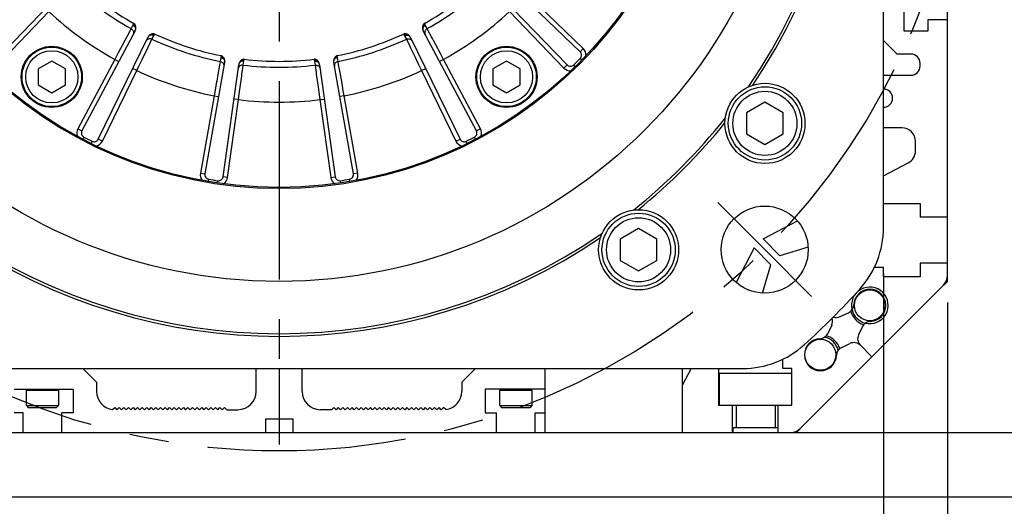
# Model space of a CAD drawing. Header units: millimetres. Extents: x 0 to 420, y 0 to 297.
# Tile 41 of 52: x 319 to 362, y 147 to 168. Entities that reach past the tile are written whole.
import ezdxf
from ezdxf.enums import TextEntityAlignment as Align

# ---------------------------------------------------------------- set-up
doc = ezdxf.new("R2010")
doc.units = ezdxf.units.MM
doc.header["$LTSCALE"] = 23.1
doc.linetypes.add('CENTER', pattern=[0.6, 0.375, -0.075, 0.075, -0.075])
doc.layers.get('0').update_dxf_attribs({"linetype": 'CONTINUOUS'})
for name, color, linetype in [('AXIS', 7, 'CONTINUOUS'), ('COMPONENTS', 7, 'CONTINUOUS'), ('DIMENSION', 7, 'CONTINUOUS')]:
    doc.layers.add(name, color=color, linetype=linetype)
doc.styles.get("Standard").update_dxf_attribs({"font": 'arial.ttf'})
doc.styles.add('TEXTSTYLE_4', font='gdt')
doc.dimstyles.new('DIMSTYLE_13', dxfattribs={"dimtxt": 3, "dimasz": 3, "dimexe": 0.18, "dimexo": 0.0625, "dimgap": 0.09, "dimtad": 1, "dimdec": 3, "dimlfac": 5, "dimdsep": 46, "dimtxsty": 'STANDARD', "dimblk": '_FILLED', "dimblk1": '_FILLED', "dimblk2": '_FILLED', "dimcen": 0.09, "dimadec": 0, "dimazin": 0, "dimtp": 0.5, "dimtm": 0.5, "dimtfac": 1, "dimtdec": 3, "dimtofl": 0, "dimtmove": 0, "dimatfit": 3, "dimldrblk": '_FILLED', "dimfxl": 1, "dimtolj": 1, "dimarcsym": 0})
doc.dimstyles.new('DIMSTYLE_15', dxfattribs={"dimtxt": 3, "dimasz": 3, "dimexe": 0.18, "dimexo": 0.0625, "dimgap": 0.09, "dimtad": 1, "dimdec": 1, "dimlfac": 5, "dimdsep": 46, "dimtxsty": 'STANDARD', "dimblk": '_FILLED', "dimblk1": '_FILLED', "dimblk2": '_FILLED', "dimcen": 0.09, "dimadec": 0, "dimazin": 0, "dimtp": 0.8, "dimtm": 0.8, "dimtfac": 1, "dimtdec": 1, "dimtofl": 0, "dimtmove": 0, "dimatfit": 3, "dimldrblk": '_FILLED', "dimfxl": 1, "dimtolj": 1, "dimarcsym": 0})
doc.dimstyles.new('DIMSTYLE_2', dxfattribs={"dimtxt": 3, "dimasz": 3, "dimexe": 0.18, "dimexo": 0.0625, "dimgap": 0.09, "dimtad": 1, "dimtih": 1, "dimtoh": 1, "dimlfac": 5, "dimdsep": 46, "dimtxsty": 'STANDARD', "dimblk": '_FILLED', "dimblk1": '_FILLED', "dimblk2": '_FILLED', "dimcen": 0.09, "dimadec": 0, "dimazin": 0, "dimtol": 1, "dimtp": 0.2, "dimtm": 0.2, "dimtfac": 1, "dimtofl": 0, "dimtmove": 0, "dimatfit": 3, "dimldrblk": '_FILLED', "dimfxl": 1, "dimtolj": 1, "dimarcsym": 0})
doc.dimstyles.new('DIMSTYLE_8', dxfattribs={"dimtxt": 3, "dimasz": 3, "dimexe": 0.18, "dimexo": 0.0625, "dimgap": 0.09, "dimtad": 1, "dimlfac": 5, "dimdsep": 46, "dimtxsty": 'STANDARD', "dimblk": '_FILLED', "dimblk1": '_FILLED', "dimblk2": '_FILLED', "dimcen": 0.09, "dimadec": 0, "dimazin": 0, "dimtp": 0.5, "dimtm": 0.5, "dimtfac": 1, "dimtofl": 0, "dimtmove": 0, "dimatfit": 3, "dimldrblk": '_FILLED', "dimfxl": 1, "dimtolj": 1, "dimarcsym": 0})

# ---------------------------------------------------------------- blocks, each defined once
blk = doc.blocks.new('_FILLED')
at = {"color": 0, "linetype": 'BYBLOCK'}
blk.add_solid([(0, 0), (-1, 0.2), (-1, -0.2)], dxfattribs=at)
blk = doc.blocks.new('*D1')
at = {"layer": 'DIMENSION', "color": 2, "linetype": 'CONTINUOUS'}
for p, q in [((293.804, 198.458), (268.342, 198.458)), ((303.632, 193.184), (293.804, 198.458)), ((293.804, 198.458), (293.804, 198.458))]:
    blk.add_line(p, q, dxfattribs=at)
at = {"layer": 'DIMENSION', "color": 2, "linetype": 'CONTINUOUS', "xscale": 3, "yscale": 3, "zscale": 3, "rotation": 331.7813436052}
blk.add_blockref('_FILLED', (303.632, 193.184), dxfattribs=at)
at = {"layer": 'DIMENSION', "color": 2, "linetype": 'CONTINUOUS', "style": 'TEXTSTYLE_4'}
for s, p in [('`', (285.835, 199.208)), ('n', (275.342, 199.208))]:
    blk.add_text(s, height=3, dxfattribs=at).set_placement(p, align=Align.RIGHT)
at = {"layer": 'DIMENSION', "color": 2, "linetype": 'CONTINUOUS'}
for s, p in [('300', (282.335, 199.208)), ('0.2', (291.656, 199.208))]:
    blk.add_text(s, height=3, dxfattribs=at).set_placement(p, align=Align.RIGHT)
blk = doc.blocks.new('*D2')
at = {"layer": 'DIMENSION', "color": 2, "linetype": 'CONTINUOUS'}
for p, q in [((293.804, 198.458), (268.342, 198.458)), ((303.632, 193.184), (293.804, 198.458)), ((293.804, 198.458), (293.804, 198.458))]:
    blk.add_line(p, q, dxfattribs=at)
at = {"layer": 'DIMENSION', "color": 2, "linetype": 'CONTINUOUS', "xscale": 3, "yscale": 3, "zscale": 3, "rotation": 331.7813436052}
blk.add_blockref('_FILLED', (303.632, 193.184), dxfattribs=at)
at = {"layer": 'DIMENSION', "color": 2, "linetype": 'CONTINUOUS', "style": 'TEXTSTYLE_4'}
for s, p in [('`', (285.835, 199.208)), ('n', (275.342, 199.208))]:
    blk.add_text(s, height=3, dxfattribs=at).set_placement(p, align=Align.RIGHT)
at = {"layer": 'DIMENSION', "color": 2, "linetype": 'CONTINUOUS'}
for s, p in [('300', (282.335, 199.208)), ('0.2', (291.656, 199.208))]:
    blk.add_text(s, height=3, dxfattribs=at).set_placement(p, align=Align.RIGHT)
blk = doc.blocks.new('*D15')
at = {"layer": 'DIMENSION', "color": 2, "linetype": 'CONTINUOUS'}
for p, q in [((303.667, 156.743), (303.667, 134.999)), ((356.467, 156.743), (356.467, 134.999)), ((303.667, 136.999), (330.067, 136.999)), ((356.467, 136.999), (330.067, 136.999))]:
    blk.add_line(p, q, dxfattribs=at)
at = {"layer": 'DIMENSION', "color": 2, "linetype": 'CONTINUOUS', "xscale": 3, "yscale": 3, "zscale": 3, "rotation": 180}
blk.add_blockref('_FILLED', (303.667, 136.999), dxfattribs=at)
at = {"layer": 'DIMENSION', "color": 2, "linetype": 'CONTINUOUS', "xscale": 3, "yscale": 3, "zscale": 3}
blk.add_blockref('_FILLED', (356.467, 136.999), dxfattribs=at)
at = {"layer": 'DIMENSION', "color": 2, "linetype": 'CONTINUOUS', "insert": (330.067, 140.749), "char_height": 3, "width": 11.11757, "attachment_point": 2, "line_spacing_factor": 0.9, "style": 'TEXTSTYLE_4'}
blk.add_mtext('{\\Fgdt;o}\\Farial.ttf;264', dxfattribs=at)
blk = doc.blocks.new('*D19')
at = {"layer": 'DIMENSION', "color": 2, "linetype": 'CONTINUOUS'}
for p, q in [((300.867, 155.36), (300.867, 126.999)), ((359.267, 155.471), (359.267, 126.999)), ((300.867, 128.999), (330.067, 128.999)), ((359.267, 128.999), (330.067, 128.999))]:
    blk.add_line(p, q, dxfattribs=at)
at = {"layer": 'DIMENSION', "color": 2, "linetype": 'CONTINUOUS', "xscale": 3, "yscale": 3, "zscale": 3, "rotation": 180}
blk.add_blockref('_FILLED', (300.867, 128.999), dxfattribs=at)
at = {"layer": 'DIMENSION', "color": 2, "linetype": 'CONTINUOUS', "xscale": 3, "yscale": 3, "zscale": 3}
blk.add_blockref('_FILLED', (359.267, 128.999), dxfattribs=at)
at = {"layer": 'DIMENSION', "color": 2, "linetype": 'CONTINUOUS', "insert": (330.067, 132.749), "char_height": 3, "width": 11.11757, "attachment_point": 2, "line_spacing_factor": 0.9, "style": 'TEXTSTYLE_4'}
blk.add_mtext('{\\Fgdt;o}\\Farial.ttf;292', dxfattribs=at)
blk = doc.blocks.new('*D24')
at = {"layer": 'DIMENSION', "color": 2, "linetype": 'CONTINUOUS'}
for p, q in [((354.567, 239.702), (357.857, 239.702)), ((360.877, 239.702), (388.487, 239.702)), ((386.487, 239.702), (386.487, 193.351)), ((386.487, 146.999), (386.487, 193.351)), ((370.467, 146.999), (388.487, 146.999))]:
    blk.add_line(p, q, dxfattribs=at)
at = {"layer": 'DIMENSION', "color": 2, "linetype": 'CONTINUOUS', "xscale": 3, "yscale": 3, "zscale": 3}
for p, rotation in [((386.487, 239.702), 90), ((386.487, 146.999), 270)]:
    blk.add_blockref('_FILLED', p, dxfattribs=dict(at, rotation=rotation))
at = {"layer": 'DIMENSION', "color": 2, "linetype": 'CONTINUOUS', "insert": (382.737, 193.351), "char_height": 3, "width": 13.27138, "attachment_point": 2, "rotation": 90, "line_spacing_factor": 0.9}
blk.add_mtext('(463.5)', dxfattribs=at)

msp = doc.modelspace()

# ---------------------------------------------------------------- linework, layer by layer
at = {"layer": 'AXIS', "color": 2, "linetype": 'CENTER'}
for p, q in [((330.06653, 178.99881), (330.06653, 149.28022)), ((351.27973, 157.7856), (349.22912, 159.83621)), ((351.27973, 157.7856), (353.33034, 155.73499))]:
    msp.add_line(p, q, dxfattribs=at)
msp.add_circle((330.06653, 178.99881), 30, dxfattribs=at)
at = {"layer": 'COMPONENTS', "color": 7, "linetype": 'CONTINUOUS'}
for p, q in [((359.26653, 156.39881), (359.26653, 217.79881)), ((356.46653, 158.74344), (356.46653, 199.25418)), ((357.36653, 167.31881), (357.36653, 169.99881)), ((343.21547, 166.41555), (339.66004, 169.84899)), ((317.48327, 165.84987), (320.91671, 169.40529)), ((339.21634, 169.4053), (342.64978, 165.84987)), ((359.26653, 167.81881), (358.40653, 167.81881)), ((358.40653, 167.81881), (358.40653, 167.31881)), ((323.77, 167.33226), (321.44958, 162.96817)), ((338.68347, 162.96817), (336.36305, 167.33225)), ((322.16239, 162.60498), (324.32909, 167.04738)), ((335.80396, 167.04739), (337.97067, 162.60498)), ((356.46653, 166.91881), (357.06653, 166.31881)), ((358.40653, 167.31881), (357.36653, 167.31881)), ((357.66653, 166.31881), (357.06653, 166.31881)), ((320.13296, 166.01924), (319.53296, 165.67283)), ((319.53296, 165.67283), (319.53296, 164.98001)), ((320.73296, 165.67283), (320.13296, 166.01924)), ((320.73296, 164.98001), (320.73296, 165.67283)), ((327.68334, 165.95753), (326.82506, 161.08999)), ((327.61521, 160.96484), (328.30309, 165.85936)), ((331.82996, 165.85937), (332.51784, 160.96484)), ((333.30799, 161.08999), (332.44971, 165.95752)), ((340.0001, 166.01924), (339.4001, 165.67283)), ((339.4001, 165.67283), (339.4001, 164.98001)), ((340.6001, 165.67283), (340.0001, 166.01924)), ((340.6001, 164.98001), (340.6001, 165.67283)), ((358.06653, 165.79881), (358.06653, 165.91881)), ((356.46653, 165.39881), (357.66653, 165.39881)), ((319.53296, 164.98001), (320.13296, 164.6336)), ((320.13296, 164.6336), (320.73296, 164.98001)), ((339.4001, 164.98001), (340.0001, 164.6336)), ((340.0001, 164.6336), (340.6001, 164.98001)), ((351.28835, 164.21925), (350.48835, 163.75737)), ((352.08835, 163.75737), (351.28835, 164.21925)), ((350.48835, 163.75737), (350.48835, 162.8336)), ((352.08835, 162.8336), (352.08835, 163.75737)), ((357.26653, 163.09881), (356.46653, 163.09881)), ((350.48835, 162.8336), (351.28835, 162.37172)), ((351.28835, 162.37172), (352.08835, 162.8336)), ((357.86653, 162.09881), (357.86653, 162.49881)), ((356.46653, 161.00281), (357.54478, 161.56723)), ((356.46653, 159.79881), (358.06653, 159.79881)), ((358.06653, 159.79881), (358.06653, 159.19881)), ((359.26653, 159.19881), (358.06653, 159.19881)), ((351.20853, 158.25049), (352.70864, 159.03573)), ((345.76985, 158.70075), (344.96985, 158.23887)), ((346.56985, 158.23887), (345.76985, 158.70075)), ((344.96985, 158.23887), (344.96985, 157.31511)), ((346.56985, 157.31511), (346.56985, 158.23887)), ((351.94077, 157.51881), (351.20853, 158.25049)), ((353.17506, 157.88747), (351.94077, 157.51881)), ((350.81484, 157.85681), (350.0296, 156.35669)), ((351.54653, 157.12457), (350.81484, 157.85681)), ((344.96985, 157.31511), (345.76985, 156.85322)), ((345.76985, 156.85322), (346.56985, 157.31511)), ((351.17783, 155.89014), (351.54653, 157.12457)), ((359.26653, 157.19881), (358.06653, 157.19881)), ((358.06653, 157.19881), (358.06653, 156.59881)), ((356.46653, 156.99881), (356.06653, 156.99881)), ((356.46653, 156.59881), (356.46653, 156.99881)), ((358.06653, 156.59881), (356.46653, 156.59881)), ((352.82626, 149.97454), (359.09079, 156.23907)), ((359.26653, 156.39881), (359.09879, 156.23107)), ((354.57837, 154.85917), (354.94022, 155.02791)), ((354.20616, 154.48697), (354.03743, 154.12512)), ((355.54563, 154.4225), (355.3769, 154.06065)), ((354.64284, 153.51971), (355.00469, 153.68844)), ((355.95853, 153.10681), (355.45658, 153.60876)), ((352.06653, 152.59881), (352.06653, 152.99881)), ((309.81116, 152.59881), (350.3219, 152.59881)), ((322.08653, 151.99881), (321.48653, 152.59881)), ((329.06653, 151.59881), (329.06653, 152.59881)), ((330.06653, 152.59881), (330.06653, 150.39881)), ((331.06653, 151.59881), (331.06653, 152.59881)), ((338.64653, 152.59881), (338.04653, 151.99881)), ((341.68653, 149.79881), (341.68653, 152.59881)), ((347.68653, 149.79881), (347.68653, 152.59881)), ((348.06252, 152.59881), (347.68653, 151.88051)), ((349.26653, 152.59881), (349.26653, 150.99881)), ((349.30653, 152.39881), (352.46653, 152.39881)), ((349.30653, 150.99881), (349.30653, 152.39881)), ((352.46653, 152.59881), (352.06653, 152.59881)), ((352.46653, 150.99881), (352.46653, 152.59881)), ((322.08653, 151.99881), (322.08653, 151.59881)), ((338.04653, 151.99881), (338.04653, 151.59881)), ((318.48653, 151.69881), (321.06653, 151.69881)), ((319.02653, 150.97881), (319.02653, 151.65181)), ((320.42653, 151.65181), (320.42653, 150.97881)), ((321.06653, 151.69881), (321.06653, 150.65881)), ((341.68653, 151.69881), (339.06653, 151.69881)), ((339.06653, 151.69881), (339.06653, 150.65881)), ((339.70653, 150.97881), (339.70653, 151.65181)), ((341.10653, 151.65181), (341.10653, 150.97881)), ((349.26653, 150.99881), (352.46653, 150.99881)), ((349.86653, 149.79881), (349.86653, 150.99881)), ((350.03653, 150.99881), (350.03653, 149.99881)), ((351.73653, 150.99881), (351.73653, 149.99881)), ((351.86653, 149.79881), (351.86653, 150.99881)), ((318.88653, 150.65881), (318.48653, 150.65881)), ((318.88653, 149.79881), (318.88653, 150.65881)), ((319.02653, 150.97881), (320.42653, 150.97881)), ((319.02653, 150.97881), (319.10653, 150.89881)), ((319.10653, 150.89881), (320.34653, 150.89881)), ((320.42653, 150.97881), (320.34653, 150.89881)), ((321.06653, 150.65881), (320.56653, 150.65881)), ((320.56653, 149.79881), (320.56653, 150.65881)), ((322.78525, 150.80183), (322.88223, 150.89881)), ((322.88223, 150.89881), (322.98223, 150.79881)), ((322.98223, 150.79881), (323.08223, 150.89881)), ((323.08223, 150.89881), (323.18223, 150.79881)), ((323.18223, 150.79881), (323.28223, 150.89881)), ((323.28223, 150.89881), (323.38223, 150.79881)), ((323.38223, 150.79881), (323.48223, 150.89881)), ((323.48223, 150.89881), (323.58223, 150.79881)), ((323.58223, 150.79881), (323.68223, 150.89881)), ((323.68223, 150.89881), (323.78223, 150.79881)), ((323.78223, 150.79881), (323.88223, 150.89881)), ((323.88223, 150.89881), (323.98223, 150.79881)), ((323.98223, 150.79881), (324.08223, 150.89881)), ((324.08223, 150.89881), (324.18223, 150.79881)), ((324.18223, 150.79881), (324.28223, 150.89881)), ((324.28223, 150.89881), (324.38223, 150.79881)), ((324.38223, 150.79881), (324.48223, 150.89881)), ((324.48223, 150.89881), (324.58223, 150.79881)), ((324.58223, 150.79881), (324.68223, 150.89881)), ((324.68223, 150.89881), (324.78223, 150.79881)), ((324.78223, 150.79881), (324.88223, 150.89881)), ((324.88223, 150.89881), (324.98223, 150.79881)), ((324.98223, 150.79881), (325.08223, 150.89881)), ((325.08223, 150.89881), (325.18223, 150.79881)), ((325.18223, 150.79881), (325.28223, 150.89881)), ((325.28223, 150.89881), (325.38223, 150.79881)), ((325.38223, 150.79881), (325.48223, 150.89881)), ((325.48223, 150.89881), (325.58223, 150.79881)), ((325.58223, 150.79881), (325.68223, 150.89881)), ((325.68223, 150.89881), (325.78223, 150.79881)), ((325.78223, 150.79881), (325.88223, 150.89881)), ((325.88223, 150.89881), (325.98223, 150.79881)), ((325.98223, 150.79881), (326.08223, 150.89881)), ((326.08223, 150.89881), (326.18223, 150.79881)), ((326.18223, 150.79881), (326.28223, 150.89881)), ((326.28223, 150.89881), (326.38223, 150.79881)), ((326.38223, 150.79881), (326.48223, 150.89881)), ((326.48223, 150.89881), (326.58223, 150.79881)), ((326.58223, 150.79881), (326.68223, 150.89881)), ((326.68223, 150.89881), (326.78223, 150.79881)), ((326.78223, 150.79881), (326.88223, 150.89881)), ((326.88223, 150.89881), (326.98223, 150.79881)), ((326.98223, 150.79881), (327.08223, 150.89881)), ((327.08223, 150.89881), (327.18223, 150.79881)), ((327.18223, 150.79881), (327.28223, 150.89881)), ((327.28223, 150.89881), (327.38223, 150.79881)), ((327.38223, 150.79881), (327.48223, 150.89881)), ((327.48223, 150.89881), (327.58223, 150.79881)), ((327.58223, 150.79881), (327.68223, 150.89881)), ((327.68223, 150.89881), (327.78223, 150.79881)), ((327.78223, 150.79881), (328.26653, 150.79881)), ((332.35083, 150.79881), (331.86653, 150.79881)), ((332.45083, 150.89881), (332.35083, 150.79881)), ((332.55083, 150.79881), (332.45083, 150.89881)), ((332.65083, 150.89881), (332.55083, 150.79881)), ((332.75083, 150.79881), (332.65083, 150.89881)), ((332.85083, 150.89881), (332.75083, 150.79881)), ((332.95083, 150.79881), (332.85083, 150.89881)), ((333.05083, 150.89881), (332.95083, 150.79881)), ((333.15083, 150.79881), (333.05083, 150.89881)), ((333.25083, 150.89881), (333.15083, 150.79881)), ((333.35083, 150.79881), (333.25083, 150.89881)), ((333.45083, 150.89881), (333.35083, 150.79881)), ((333.55083, 150.79881), (333.45083, 150.89881)), ((333.65083, 150.89881), (333.55083, 150.79881)), ((333.75083, 150.79881), (333.65083, 150.89881)), ((333.85083, 150.89881), (333.75083, 150.79881)), ((333.95083, 150.79881), (333.85083, 150.89881)), ((334.05083, 150.89881), (333.95083, 150.79881)), ((334.15083, 150.79881), (334.05083, 150.89881)), ((334.25083, 150.89881), (334.15083, 150.79881)), ((334.35083, 150.79881), (334.25083, 150.89881)), ((334.45083, 150.89881), (334.35083, 150.79881)), ((334.55083, 150.79881), (334.45083, 150.89881)), ((334.65083, 150.89881), (334.55083, 150.79881)), ((334.75083, 150.79881), (334.65083, 150.89881)), ((334.85083, 150.89881), (334.75083, 150.79881)), ((334.95083, 150.79881), (334.85083, 150.89881)), ((335.05083, 150.89881), (334.95083, 150.79881)), ((335.15083, 150.79881), (335.05083, 150.89881)), ((335.25083, 150.89881), (335.15083, 150.79881)), ((335.35083, 150.79881), (335.25083, 150.89881)), ((335.45083, 150.89881), (335.35083, 150.79881)), ((335.55083, 150.79881), (335.45083, 150.89881)), ((335.65083, 150.89881), (335.55083, 150.79881)), ((335.75083, 150.79881), (335.65083, 150.89881)), ((335.85083, 150.89881), (335.75083, 150.79881)), ((335.95083, 150.79881), (335.85083, 150.89881)), ((336.05083, 150.89881), (335.95083, 150.79881)), ((336.15083, 150.79881), (336.05083, 150.89881)), ((336.25083, 150.89881), (336.15083, 150.79881)), ((336.35083, 150.79881), (336.25083, 150.89881)), ((336.45083, 150.89881), (336.35083, 150.79881)), ((336.55083, 150.79881), (336.45083, 150.89881)), ((336.65083, 150.89881), (336.55083, 150.79881)), ((336.75083, 150.79881), (336.65083, 150.89881)), ((336.85083, 150.89881), (336.75083, 150.79881)), ((336.95083, 150.79881), (336.85083, 150.89881)), ((337.05083, 150.89881), (336.95083, 150.79881)), ((337.15083, 150.79881), (337.05083, 150.89881)), ((337.25083, 150.89881), (337.15083, 150.79881)), ((337.3478, 150.80183), (337.25083, 150.89881)), ((339.06653, 150.65881), (339.56653, 150.65881)), ((339.56653, 149.79881), (339.56653, 150.65881)), ((339.70653, 150.97881), (341.10653, 150.97881)), ((339.70653, 150.97881), (339.78653, 150.89881)), ((339.78653, 150.89881), (341.02653, 150.89881)), ((341.10653, 150.97881), (341.02653, 150.89881)), ((341.24653, 150.65881), (341.68653, 150.65881)), ((341.24653, 149.79881), (341.24653, 150.65881)), ((329.46653, 150.39881), (330.66653, 150.39881)), ((329.46653, 150.39881), (329.46653, 149.79881)), ((330.66653, 150.39881), (330.66653, 149.79881)), ((291.66653, 149.79881), (368.48653, 149.79881)), ((351.86653, 149.99881), (349.88653, 149.99881)), ((349.88653, 149.99881), (349.88653, 149.79881)), ((352.83426, 149.96654), (352.66653, 149.79881)), ((291.66653, 146.99881), (368.48653, 146.99881))]:
    msp.add_line(p, q, dxfattribs=at)
at = {"layer": 'COMPONENTS', "color": 9, "linetype": 'CONTINUOUS'}
for p, q in [((343.3544, 166.55942), (340.88817, 168.94102)), ((317.62714, 165.71093), (320.00875, 168.17716)), ((340.12431, 168.17716), (342.50591, 165.71093)), ((323.6009, 167.43171), (323.44401, 167.13864)), ((323.68049, 167.58281), (323.6009, 167.43171)), ((323.71358, 167.66375), (323.69503, 167.61525)), ((336.43802, 167.61525), (336.41947, 167.66375)), ((336.53215, 167.43171), (336.45257, 167.58281)), ((336.59624, 167.31201), (336.53215, 167.43171)), ((323.44401, 167.13864), (323.40738, 167.07021)), ((324.44978, 166.84683), (324.50895, 166.96904)), ((324.50895, 166.96904), (324.58441, 167.12224)), ((324.60211, 167.15307), (324.63044, 167.19659)), ((335.50261, 167.19659), (335.53095, 167.15307)), ((335.54864, 167.12224), (335.6241, 166.96904)), ((335.6241, 166.96904), (335.76898, 166.66984)), ((336.72559, 167.07038), (336.59624, 167.31201)), ((336.99203, 166.57245), (336.80631, 166.91954)), ((323.18982, 166.66365), (323.14092, 166.57227)), ((324.33032, 166.60016), (324.44978, 166.84683)), ((335.76898, 166.66984), (335.80282, 166.59998)), ((343.3544, 166.55942), (343.21547, 166.41555)), ((322.88255, 166.08921), (321.27299, 163.06207)), ((322.88255, 166.08921), (323.05914, 165.99532)), ((324.0841, 166.09192), (324.25574, 166.44619)), ((327.52078, 166.16816), (327.49178, 165.99986)), ((327.52724, 166.25536), (327.52459, 166.2035)), ((328.53009, 166.04424), (328.54359, 166.09439)), ((331.58946, 166.09439), (331.60297, 166.04424)), ((332.60847, 166.2035), (332.60581, 166.25536)), ((332.64127, 165.99986), (332.61228, 166.16816)), ((336.00385, 166.18501), (336.04904, 166.09174)), ((337.2505, 166.08921), (337.07391, 165.99532)), ((337.2505, 166.08921), (337.14532, 166.28592)), ((338.86006, 163.06207), (337.2505, 166.08921)), ((343.29099, 166.0619), (343.2195, 166.13182)), ((323.84508, 165.59878), (323.66532, 165.68646)), ((323.84508, 165.59878), (323.94239, 165.7995)), ((327.43313, 165.67265), (327.41944, 165.59624)), ((327.49178, 165.99986), (327.43313, 165.67265)), ((328.44246, 165.43441), (328.47985, 165.70592)), ((328.47985, 165.70592), (328.49836, 165.84043)), ((328.49836, 165.84043), (328.52279, 166.00945)), ((331.61026, 166.00945), (331.63469, 165.84043)), ((331.63469, 165.84043), (331.68003, 165.51111)), ((332.66524, 165.86621), (332.64127, 165.99986)), ((332.71358, 165.59644), (332.66524, 165.86621)), ((336.28797, 165.59878), (336.46773, 165.68646)), ((342.50591, 165.71093), (342.64978, 165.84987)), ((343.00344, 165.77435), (342.93351, 165.84583)), ((322.34215, 162.51731), (323.84508, 165.59878)), ((328.36535, 164.87496), (328.41911, 165.26493)), ((331.68003, 165.51111), (331.69062, 165.43421)), ((332.81312, 165.04054), (332.74374, 165.42804)), ((336.28797, 165.59878), (337.79091, 162.51731)), ((327.33816, 165.14236), (327.3199, 165.04034)), ((331.75358, 164.97743), (331.76773, 164.87476)), ((327.22345, 164.50108), (326.6281, 161.12472)), ((327.22345, 164.50108), (327.42041, 164.46636)), ((327.81327, 160.937), (328.29042, 164.33209)), ((328.29042, 164.33209), (328.09236, 164.35993)), ((328.29042, 164.33209), (328.32094, 164.55305)), ((331.84264, 164.33209), (332.04069, 164.35993)), ((331.84264, 164.33209), (332.31979, 160.937)), ((332.90961, 164.50108), (332.71265, 164.46636)), ((332.90961, 164.50108), (332.87036, 164.72066)), ((333.50495, 161.12472), (332.90961, 164.50108)), ((321.27299, 163.06207), (321.44958, 162.96817)), ((338.86006, 163.06207), (338.68347, 162.96817)), ((321.48704, 162.60849), (321.53342, 162.69709)), ((322.34215, 162.51731), (322.16239, 162.60498)), ((337.79091, 162.51731), (337.97067, 162.60498)), ((338.64601, 162.60849), (338.59963, 162.69709)), ((321.84938, 162.42387), (321.89379, 162.51347)), ((338.28368, 162.42387), (338.23926, 162.51347)), ((326.6281, 161.12472), (326.82506, 161.08999)), ((327.81327, 160.937), (327.61521, 160.96484)), ((332.31979, 160.937), (332.51784, 160.96484)), ((333.50495, 161.12472), (333.30799, 161.08999)), ((326.97184, 160.75948), (326.98857, 160.85807)), ((327.37349, 160.69587), (327.38805, 160.7948)), ((332.75957, 160.69587), (332.74501, 160.7948)), ((333.16121, 160.75948), (333.14449, 160.85807)), ((319.02653, 151.65181), (320.42653, 151.65181)), ((339.70653, 151.65181), (341.10653, 151.65181))]:
    msp.add_line(p, q, dxfattribs=at)
for points in [[(323.6009, 167.43171), (323.62264, 167.41779), (323.64248, 167.40134), (323.66008, 167.38262), (323.67514, 167.36195), (323.68741, 167.33967), (323.69669, 167.31616), (323.70283, 167.29181), (323.70572, 167.26702), (323.70531, 167.2422), (323.70161, 167.21778), (323.69468, 167.19415), (323.68464, 167.17171)], [(323.69503, 167.61525), (323.69274, 167.60938), (323.6904, 167.6037), (323.68801, 167.59821), (323.68556, 167.59289), (323.68305, 167.58776), (323.68049, 167.58281)], [(323.68049, 167.58282), (323.69919, 167.5715), (323.71675, 167.55868), (323.73297, 167.54452), (323.74764, 167.52919), (323.7606, 167.51287), (323.77169, 167.49575), (323.78077, 167.47804), (323.78774, 167.45996), (323.79251, 167.44172), (323.79504, 167.42354), (323.79527, 167.40563), (323.79323, 167.38821)], [(323.69503, 167.61525), (323.71923, 167.60187), (323.74155, 167.58623), (323.76157, 167.56863), (323.77889, 167.54942), (323.79317, 167.52896), (323.80415, 167.50766)], [(336.43802, 167.61525), (336.41382, 167.60187), (336.3915, 167.58623), (336.37149, 167.56863), (336.35417, 167.54942), (336.33989, 167.52897), (336.32891, 167.50767)], [(336.45257, 167.58281), (336.43387, 167.57149), (336.41631, 167.55868), (336.40009, 167.54452), (336.38542, 167.52918), (336.37246, 167.51286), (336.36137, 167.49575), (336.35229, 167.47804), (336.34532, 167.45996), (336.34054, 167.44172), (336.33802, 167.42354), (336.33778, 167.40563), (336.33983, 167.38821)], [(336.53215, 167.43172), (336.5104, 167.41781), (336.49056, 167.40135), (336.47297, 167.38263), (336.45791, 167.36196), (336.44563, 167.33968), (336.43635, 167.31617), (336.43022, 167.29182), (336.42733, 167.26702), (336.42774, 167.24221), (336.43144, 167.21778), (336.43837, 167.19415), (336.44841, 167.17171)], [(336.45257, 167.58281), (336.45, 167.58778), (336.44749, 167.59292), (336.44503, 167.59824), (336.44264, 167.60373), (336.4403, 167.6094), (336.43802, 167.61525)], [(323.40738, 167.07021), (323.32662, 166.9193), (323.18982, 166.66365)], [(324.50896, 166.96905), (324.48491, 166.97846), (324.45994, 166.98484), (324.43445, 166.98807), (324.40888, 166.98811), (324.38364, 166.98494), (324.35917, 166.97863), (324.33586, 166.96928), (324.3141, 166.95704), (324.29427, 166.94212), (324.27668, 166.92477), (324.26164, 166.90527), (324.24939, 166.88396)], [(324.58441, 167.12224), (324.56427, 167.13071), (324.54357, 167.13739), (324.52259, 167.14218), (324.50156, 167.14504), (324.48074, 167.14593), (324.46037, 167.14484), (324.44071, 167.14179), (324.42199, 167.1368), (324.40442, 167.12994), (324.38823, 167.12129), (324.3736, 167.11096), (324.36071, 167.09906)], [(324.60211, 167.15307), (324.57706, 167.16478), (324.55128, 167.17365), (324.52528, 167.1795), (324.49957, 167.18221), (324.47462, 167.18175), (324.45094, 167.17811)], [(324.58441, 167.12224), (324.58692, 167.12724), (324.58961, 167.13229), (324.59247, 167.1374), (324.5955, 167.14257), (324.59872, 167.14779), (324.60211, 167.15307)], [(335.53095, 167.15307), (335.556, 167.16478), (335.58177, 167.17365), (335.60777, 167.1795), (335.63349, 167.18222), (335.65844, 167.18175), (335.68213, 167.17811)], [(335.53095, 167.15307), (335.53435, 167.14777), (335.53757, 167.14254), (335.54061, 167.13737), (335.54346, 167.13226), (335.54614, 167.12722), (335.54864, 167.12224)], [(335.54864, 167.12224), (335.56879, 167.13072), (335.58948, 167.13739), (335.61047, 167.14219), (335.6315, 167.14505), (335.65232, 167.14594), (335.67268, 167.14485), (335.69234, 167.14179), (335.71107, 167.1368), (335.72863, 167.12994), (335.74483, 167.12129), (335.75946, 167.11096), (335.77234, 167.09906)], [(335.62411, 166.96903), (335.64815, 166.97845), (335.67312, 166.98482), (335.6986, 166.98806), (335.72418, 166.98809), (335.74941, 166.98493), (335.77389, 166.97862), (335.7972, 166.96926), (335.81895, 166.95703), (335.83879, 166.94211), (335.85637, 166.92476), (335.87142, 166.90527), (335.88367, 166.88396)], [(336.80631, 166.91954), (336.76476, 166.99718), (336.72559, 167.07038)], [(323.14092, 166.57227), (323.03962, 166.38288), (322.88255, 166.08921)], [(324.25574, 166.44619), (324.29413, 166.52545), (324.33032, 166.60016)], [(335.80282, 166.59998), (335.87743, 166.44595), (336.00385, 166.18501)], [(337.14532, 166.28592), (337.04218, 166.47869), (336.99203, 166.57245)], [(323.94239, 165.7995), (324.03773, 165.99625), (324.0841, 166.09192)], [(327.52459, 166.2035), (327.52423, 166.19726), (327.52376, 166.19116), (327.52318, 166.1852), (327.52249, 166.17938), (327.52169, 166.1737), (327.52078, 166.16816)], [(327.52078, 166.16816), (327.54206, 166.16317), (327.56272, 166.15641), (327.58252, 166.14795), (327.60122, 166.13791), (327.61858, 166.12639), (327.63442, 166.11354), (327.64853, 166.09951), (327.66074, 166.08446), (327.67092, 166.06859), (327.67894, 166.05207), (327.6847, 166.03511), (327.68813, 166.01791)], [(327.52459, 166.2035), (327.55174, 166.19825), (327.5778, 166.19028), (327.60227, 166.17973), (327.62468, 166.16681), (327.64459, 166.15177), (327.66161, 166.1349)], [(328.53009, 166.04424), (328.50264, 166.04764), (328.47539, 166.04811), (328.44886, 166.04564), (328.42356, 166.04027), (328.39998, 166.03212), (328.37858, 166.02134)], [(328.52279, 166.00945), (328.52363, 166.01498), (328.52462, 166.02062), (328.52576, 166.02636), (328.52705, 166.03221), (328.5285, 166.03817), (328.53009, 166.04424)], [(331.60297, 166.04425), (331.63041, 166.04764), (331.65766, 166.04811), (331.6842, 166.04564), (331.7095, 166.04028), (331.73308, 166.03212), (331.75448, 166.02134)], [(331.60297, 166.04424), (331.60456, 166.03815), (331.60601, 166.03218), (331.6073, 166.02633), (331.60844, 166.02059), (331.60943, 166.01496), (331.61026, 166.00945)], [(332.61228, 166.16816), (332.59099, 166.16317), (332.57033, 166.15641), (332.55053, 166.14795), (332.53184, 166.1379), (332.51447, 166.12638), (332.49864, 166.11353), (332.48453, 166.0995), (332.47231, 166.08446), (332.46213, 166.06859), (332.45411, 166.05207), (332.44835, 166.03511), (332.44492, 166.01791)], [(332.60847, 166.2035), (332.58132, 166.19825), (332.55525, 166.19027), (332.53078, 166.17972), (332.50838, 166.1668), (332.48847, 166.15176), (332.47145, 166.1349)], [(332.61228, 166.16816), (332.61137, 166.17368), (332.61057, 166.17934), (332.60988, 166.18516), (332.6093, 166.19112), (332.60883, 166.19723), (332.60847, 166.2035)], [(336.04904, 166.09174), (336.14271, 165.89847), (336.28797, 165.59878)], [(327.49178, 165.99985), (327.51676, 165.99334), (327.54071, 165.98382), (327.56323, 165.97145)], [(327.56323, 165.97145), (327.58394, 165.95645), (327.6025, 165.93906), (327.61859, 165.91956), (327.63195, 165.8983), (327.64236, 165.87561), (327.64964, 165.85189)], [(327.64964, 165.85189), (327.65367, 165.82751), (327.65438, 165.8029), (327.65177, 165.77846)], [(328.3025, 165.74849), (328.29114, 165.72655), (328.28286, 165.70336), (328.27779, 165.67931)], [(328.49836, 165.84044), (328.47259, 165.84197), (328.44687, 165.84032), (328.42163, 165.83551), (328.3973, 165.82764), (328.37427, 165.81683), (328.35294, 165.80327), (328.33366, 165.78717), (328.31676, 165.76881), (328.3025, 165.74849)], [(328.52279, 166.00945), (328.50101, 166.01129), (328.47927, 166.01124), (328.45783, 166.00931), (328.43694, 166.00554), (328.41686, 165.99995), (328.39783, 165.99262), (328.38008, 165.98364), (328.36381, 165.97311), (328.34923, 165.96115), (328.3365, 165.94793), (328.32578, 165.93358), (328.3172, 165.91828)], [(331.61026, 166.00946), (331.63205, 166.01129), (331.65379, 166.01124), (331.67523, 166.00932), (331.69611, 166.00554), (331.71619, 165.99995), (331.73522, 165.99262), (331.75298, 165.98364), (331.76924, 165.97311), (331.78383, 165.96116), (331.79656, 165.94793), (331.80728, 165.93358), (331.81586, 165.91828)], [(331.63469, 165.84042), (331.66047, 165.84195), (331.68619, 165.8403), (331.71142, 165.8355), (331.73576, 165.82763), (331.75878, 165.81682), (331.78011, 165.80325), (331.79939, 165.78716), (331.8163, 165.7688), (331.83055, 165.74848)], [(331.83055, 165.74848), (331.84192, 165.72655), (331.8502, 165.70336), (331.85527, 165.67931)], [(332.48341, 165.85189), (332.47938, 165.82752), (332.47867, 165.8029), (332.48129, 165.77846)], [(332.56982, 165.97147), (332.54911, 165.95646), (332.53055, 165.93907), (332.51446, 165.91958), (332.5011, 165.89831), (332.49069, 165.87562), (332.48341, 165.85189)], [(332.64127, 165.99987), (332.61629, 165.99335), (332.59234, 165.98384), (332.56982, 165.97147)], [(327.41944, 165.59624), (327.38926, 165.42777), (327.33816, 165.14236)], [(328.41911, 165.26493), (328.43113, 165.35217), (328.44246, 165.43441)], [(331.69062, 165.43421), (331.71398, 165.26466), (331.75358, 164.97743)], [(332.74374, 165.42804), (332.72821, 165.51471), (332.71358, 165.59644)], [(327.3199, 165.04034), (327.28208, 164.82892), (327.22345, 164.50108)], [(328.32094, 164.55305), (328.35081, 164.76964), (328.36535, 164.87496)], [(331.76773, 164.87476), (331.79709, 164.662), (331.84264, 164.33209)], [(332.87036, 164.72066), (332.83184, 164.93588), (332.81312, 165.04054)]]:
    msp.add_lwpolyline(points, dxfattribs=at)
at = {"layer": 'COMPONENTS', "color": 7, "linetype": 'CONTINUOUS'}
for points in [[(323.80415, 167.50762), (323.80051, 167.53023), (323.79524, 167.55167), (323.78835, 167.57194), (323.7798, 167.59122), (323.76963, 167.60933), (323.75791, 167.62569), (323.74467, 167.64012), (323.7299, 167.65281), (323.71358, 167.66375)], [(323.77, 167.33226), (323.77458, 167.34121), (323.77888, 167.35031), (323.78289, 167.35956), (323.78662, 167.36896), (323.79006, 167.37851), (323.79323, 167.38821)], [(323.79323, 167.38821), (323.79857, 167.408), (323.8025, 167.42784), (323.80503, 167.44772), (323.80614, 167.46764), (323.80585, 167.48761), (323.80415, 167.50762)], [(336.32891, 167.50765), (336.3272, 167.48769), (336.32691, 167.46775), (336.32802, 167.44784), (336.33054, 167.42794), (336.33448, 167.40807), (336.33983, 167.38821)], [(336.41947, 167.66375), (336.40316, 167.65281), (336.38838, 167.64013), (336.37515, 167.6257), (336.36344, 167.60934), (336.35326, 167.59124), (336.34471, 167.57196), (336.33782, 167.5517), (336.33255, 167.53026), (336.32891, 167.50765)], [(336.33983, 167.38821), (336.34294, 167.37865), (336.34635, 167.36917), (336.35007, 167.3598), (336.35409, 167.35052), (336.35842, 167.34134), (336.36305, 167.33225)], [(324.36071, 167.09906), (324.3548, 167.09093), (324.34914, 167.0826), (324.34375, 167.07408), (324.3386, 167.06537), (324.33372, 167.05647), (324.32909, 167.04738)], [(324.45092, 167.1781), (324.43378, 167.16776), (324.41748, 167.15628), (324.40203, 167.14368), (324.38741, 167.12994), (324.37364, 167.11507), (324.36071, 167.09906)], [(324.63044, 167.19659), (324.612, 167.20336), (324.59306, 167.20785), (324.57361, 167.21008), (324.55349, 167.20994), (324.53286, 167.20753), (324.51224, 167.20311), (324.49179, 167.19678), (324.47136, 167.18844), (324.45092, 167.1781)], [(335.68216, 167.17809), (335.66173, 167.18843), (335.64129, 167.19677), (335.62084, 167.20311), (335.60021, 167.20753), (335.57958, 167.20994), (335.55945, 167.21008), (335.54, 167.20785), (335.52105, 167.20336), (335.50261, 167.19659)], [(335.77234, 167.09906), (335.75947, 167.11502), (335.74574, 167.12986), (335.73114, 167.14358), (335.71568, 167.1562), (335.69935, 167.1677), (335.68216, 167.17809)], [(335.80396, 167.04739), (335.79942, 167.05633), (335.79459, 167.06514), (335.78947, 167.07382), (335.78405, 167.08236), (335.77834, 167.09078), (335.77234, 167.09906)], [(327.66163, 166.13485), (327.65117, 166.15523), (327.63954, 166.17399), (327.62672, 166.19114), (327.61263, 166.20684), (327.59736, 166.22092), (327.58116, 166.23286), (327.56412, 166.2425), (327.54615, 166.25), (327.52725, 166.25536)], [(327.68814, 166.01792), (327.6871, 166.03839), (327.68471, 166.05847), (327.68097, 166.07815), (327.67587, 166.09745), (327.66943, 166.11634), (327.66163, 166.13485)], [(328.54359, 166.09439), (328.52395, 166.09513), (328.50454, 166.09355), (328.48534, 166.08965), (328.46624, 166.08329), (328.44736, 166.07461), (328.42911, 166.06404), (328.41163, 166.0517), (328.39478, 166.03746), (328.37857, 166.02133)], [(331.75451, 166.02131), (331.73827, 166.03746), (331.72141, 166.05171), (331.70392, 166.06405), (331.68567, 166.07463), (331.66679, 166.0833), (331.64769, 166.08965), (331.62851, 166.09355), (331.60909, 166.09513), (331.58946, 166.09439)], [(332.47144, 166.13488), (332.46365, 166.11644), (332.45721, 166.09758), (332.45212, 166.0783), (332.44837, 166.05859), (332.44597, 166.03847), (332.44492, 166.01792)], [(332.60581, 166.25536), (332.58692, 166.25), (332.56895, 166.2425), (332.5519, 166.23287), (332.53571, 166.22093), (332.52044, 166.20686), (332.50635, 166.19116), (332.49353, 166.17402), (332.4819, 166.15526), (332.47144, 166.13488)], [(327.68334, 165.95753), (327.68492, 165.96743), (327.68619, 165.9774), (327.68715, 165.98743), (327.68779, 165.99753), (327.68812, 166.00769), (327.68814, 166.01792)], [(328.3172, 165.91829), (328.31409, 165.90872), (328.31128, 165.89905), (328.30878, 165.88928), (328.30658, 165.87941), (328.30469, 165.86943), (328.30309, 165.85936)], [(328.37857, 166.02133), (328.36546, 166.0062), (328.35351, 165.99025), (328.3427, 165.97348), (328.33305, 165.9559), (328.32455, 165.9375), (328.3172, 165.91829)], [(331.81586, 165.91828), (331.80855, 165.93743), (331.80007, 165.95579), (331.79043, 165.97336), (331.77962, 165.99013), (331.76765, 166.00612), (331.75451, 166.02131)], [(331.82996, 165.85937), (331.82841, 165.86927), (331.82653, 165.87915), (331.82434, 165.88898), (331.82183, 165.89878), (331.81901, 165.90855), (331.81586, 165.91828)], [(332.44492, 166.01792), (332.44492, 166.00786), (332.44524, 165.9978), (332.44588, 165.98773), (332.44684, 165.97766), (332.44812, 165.96759), (332.44971, 165.95752)]]:
    msp.add_lwpolyline(points, dxfattribs=at)
for centre, radius in [((330.06653, 178.99881), 22.6), ((330.06653, 178.99881), 18.55), ((330.06653, 178.99881), 18.5), ((320.13296, 165.32642), 1.334), ((320.13296, 165.32642), 1.3), ((340.0001, 165.32642), 1.334), ((340.0001, 165.32642), 1.3), ((320.13296, 165.32642), 1.14), ((340.0001, 165.32642), 1.14), ((351.28835, 163.29548), 1.75), ((351.28835, 163.29548), 1.6), ((351.28835, 163.29548), 1.4), ((351.27973, 157.7856), 1.9), ((345.76985, 157.77699), 1.75), ((345.76985, 157.77699), 1.6), ((345.76985, 157.77699), 1.4), ((355.87053, 155.35281), 0.675), ((353.71253, 153.19481), 0.675)]:
    msp.add_circle(centre, radius, dxfattribs=at)
for centre, radius, start, end in [((330.06653, 178.99881), 24.88452, 325.45637, 34.543629), ((330.06653, 178.99881), 25, 325.84191, 34.15809), ((330.06653, 178.99881), 12.99397, 227.269281, 240.730707), ((330.06653, 178.99881), 12.99397, 299.269281, 312.730707), ((330.06653, 178.99881), 12.99397, 245.269281, 258.730755), ((330.06653, 178.99881), 12.99397, 281.269281, 294.730707), ((330.06653, 178.99881), 12.99397, 263.269281, 276.730707), ((330.06653, 178.99881), 18.4, 314.370267, 315.629733), ((343.07654, 166.27168), 0.2, 315.629733, 46), ((357.66653, 165.91881), 0.4, 0, 90), ((342.79365, 165.9888), 0.2, 224, 314.370267), ((357.66653, 165.79881), 0.4, 270, 360), ((356.46653, 164.39881), 0.4, 270, 90), ((330.06653, 178.99881), 24.88448, 308.456234, 321.543587), ((330.06653, 178.99881), 25, 308.84191, 321.15809), ((357.26653, 162.49881), 0.6, 0, 90), ((321.62617, 162.87428), 0.2, 152, 242.370267), ((330.06653, 178.99881), 18.4, 242.370267, 243.629733), ((321.98263, 162.69266), 0.2, 243.629733, 334), ((338.15043, 162.69266), 0.2, 206, 296.370267), ((330.06653, 178.99881), 18.4, 296.370267, 297.629733), ((338.50688, 162.87428), 0.2, 297.629733, 28), ((357.26653, 162.09881), 0.6, 297.63, 360), ((327.02202, 161.05526), 0.2, 170, 260.370267), ((327.41716, 160.99267), 0.2, 261.629733, 352), ((332.71589, 160.99267), 0.2, 188, 278.370267), ((333.11103, 161.05526), 0.2, 279.629733, 10), ((330.06653, 178.99881), 18.4, 260.370267, 261.629733), ((330.06653, 178.99881), 18.4, 278.370267, 279.629733), ((352.46653, 158.74344), 4, 317.878298, 360), ((330.06653, 178.99881), 24.8846, 235.456367, 304.543701), ((330.06653, 178.99881), 25, 235.84191, 304.15809), ((358.66653, 156.66333), 0.6, 315, 360), ((330.06653, 178.99881), 34.2, 312.121702, 317.878298), ((355.87053, 155.35281), 0.7, 271.960133, 178.039867), ((354.77117, 155.39043), 0.4, 295, 358.039867), ((354.40932, 155.2217), 0.4, 250.774548, 295), ((355.90205, 155.34978), 0.9, 196.457158, 250.165013), ((355.87053, 155.35281), 0.8, 194.179797, 255.801771), ((353.84364, 154.65601), 0.4, 335, 19.225452), ((355.90815, 154.25345), 0.4, 91.960133, 155), ((353.6749, 154.29416), 0.4, 271.960133, 335), ((353.71555, 153.16328), 0.9, 19.834987, 73.532959), ((355.73942, 153.8916), 0.4, 155, 225), ((350.3219, 156.59881), 4, 270, 312.121702), ((353.71253, 153.19481), 0.7, 91.960133, 358.039867), ((353.71253, 153.19481), 0.8, 14.179797, 75.801771), ((355.17373, 153.32592), 0.4, 45, 115), ((354.81188, 153.15718), 0.4, 115, 178.039867), ((322.88653, 151.59881), 0.8, 180, 262.945947), ((328.26653, 151.59881), 0.8, 270, 360), ((331.86653, 151.59881), 0.8, 180, 270), ((337.24653, 151.59881), 0.8, 277.054053, 360), ((352.402, 150.39881), 0.6, 270, 315)]:
    msp.add_arc(centre, radius, start, end, dxfattribs=at)
at = {"layer": 'COMPONENTS', "color": 9, "linetype": 'CONTINUOUS'}
for centre, radius, start, end in [((330.06653, 178.99881), 13.25149, 227.203759, 240.79624), ((330.06653, 178.99881), 13.25149, 299.203759, 312.79624), ((330.06653, 178.99881), 14.77386, 227.09521, 240.90479), ((330.06653, 178.99881), 14.77386, 299.09521, 312.90479), ((330.06653, 178.99881), 13.25149, 245.203759, 258.79624), ((330.06653, 178.99881), 13.25149, 281.203759, 294.79624), ((343.07654, 166.27168), 0.4, 357.454113, 46), ((330.06653, 178.99881), 13.25149, 263.203759, 276.79624), ((342.79365, 165.9888), 0.4, 224, 272.545887), ((330.06653, 178.99881), 14.77386, 245.09521, 258.90479), ((330.06653, 178.99881), 14.77386, 281.09521, 294.90479), ((330.06653, 178.99881), 14.77386, 263.09521, 276.90479), ((321.62617, 162.87428), 0.4, 152, 200.545887), ((338.50688, 162.87428), 0.4, 339.454113, 28), ((321.98263, 162.69266), 0.4, 285.454113, 334), ((338.15043, 162.69266), 0.4, 206, 254.545887), ((327.02202, 161.05526), 0.4, 170, 218.545887), ((327.41716, 160.99267), 0.4, 303.454113, 352), ((332.71589, 160.99267), 0.4, 188, 236.545887), ((333.11103, 161.05526), 0.4, 321.454113, 10)]:
    msp.add_arc(centre, radius, start, end, dxfattribs=at)
at = {"layer": 'COMPONENTS', "color": 2, "linetype": 'CONTINUOUS'}
msp.add_arc((355.87053, 155.35281), 0.8, 255.801771, 194.179797, dxfattribs=at)

# ---------------------------------------------------------------- dimensions: what is measured, and where the dimension line sits
at = {"layer": 'DIMENSION', "color": 2, "linetype": 'CONTINUOUS'}
for base, p1, p2, angle, text, dimstyle, picture, middle in [((386.48653, 146.99881), (354.56653, 239.7022), (370.46653, 146.99881), 270, '(<>)', 'DIMSTYLE_15', '*D24', (385.56701, 191.39296)), ((303.66653, 136.99881), (356.46653, 156.74344), (303.66653, 156.74344), 180, '{\\Fgdt;o}<>', 'DIMSTYLE_8', '*D15', (327.28714, 139.24881))]:
    dim = msp.add_linear_dim(base=base, p1=p1, p2=p2, angle=angle, text=text, dimstyle=dimstyle, dxfattribs=at)
    dim.commit()
    dim.dimension.update_dxf_attribs({"geometry": picture, "text_midpoint": middle, "dimtype": 160})
for picture in ['*D1', '*D2']:
    dim = msp.add_diameter_dim_2p(p1=(303.63204, 193.18394), p2=(356.50101, 164.81368), dimstyle='DIMSTYLE_2', dxfattribs=at)
    dim.commit()
    dim.dimension.update_dxf_attribs({"geometry": picture, "text_midpoint": (276.58823, 200.70776), "dimtype": 163})
dim = msp.add_linear_dim(base=(359.26653, 128.99881), p1=(300.86653, 155.36033), p2=(359.26653, 155.4713), text='{\\Fgdt;o}<>', dimstyle='DIMSTYLE_13', dxfattribs=at)
dim.commit()
dim.dimension.update_dxf_attribs({"geometry": '*D19', "text_midpoint": (327.28714, 131.24881), "dimtype": 160})

doc.saveas('drawing.dxf')
